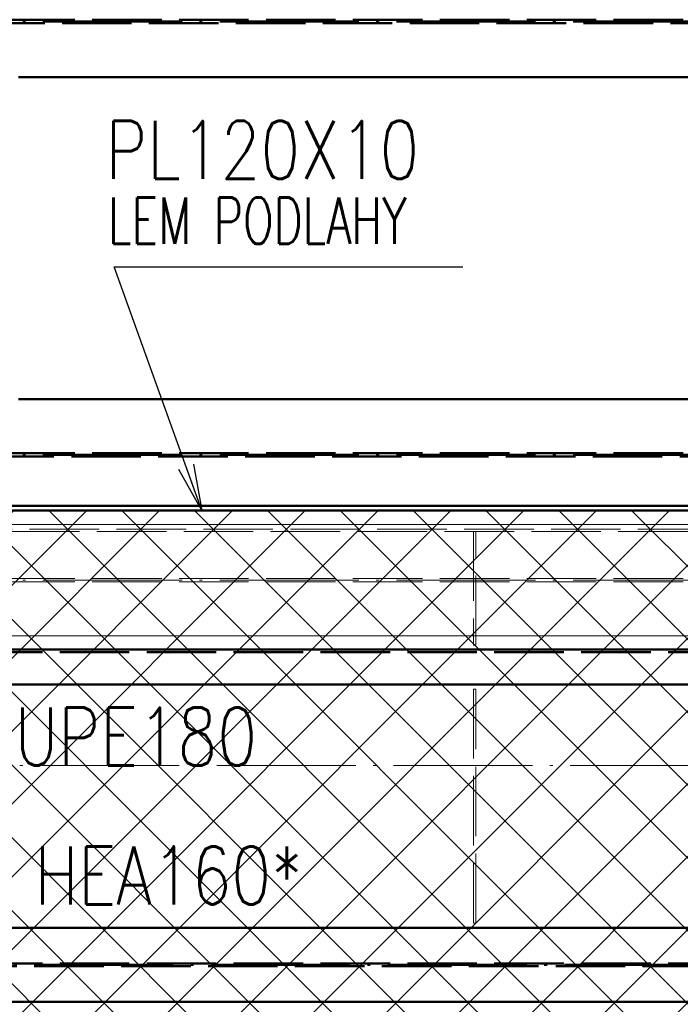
# Paper-space layout 'Layout1' of a CAD drawing. Extents: x -2 to 1380, y -36 to 422.
# Tile 9 of 79: x 268 to 296, y 144 to 187. Entities that reach past the tile are written whole.
import ezdxf

# ---------------------------------------------------------------- set-up
doc = ezdxf.new("R2010")
doc.units = 0
for name, pattern in [('ACAD_ISO02W100', [15, 12, -3]), ('ACAD_ISO04W100', [30.5, 24, -3, 0.5, -3]), ('HP_01_CER_B', [8, 5, -1, 1, -1])]:
    doc.linetypes.add(name, pattern=pattern)
for name, color, linetype, lineweight in [('SS_1.ET-HALA_TaO-PRISTAVBA-PODLAH.NOSNIKY', 9, 'CONTINUOUS', 13), ('SS_1.ET-HALA_TaO-RASTR', 7, 'HP_01_CER_B', 13), ('SS_2.ET-HALA_TaO-LAVKA_+5.100m', 210, 'CONTINUOUS', 50), ('SS_2.ET-HALA_TaO-LAVKA_+5.100m-PLECH', 90, 'CONTINUOUS', 13), ('SS_2.ET-HALA_TaO-LAVKA_+5.100m-PLECH-VYZTUHA', 150, 'CONTINUOUS', 13), ('SS_2.ET-HALA_TaO-PRISTAVBA-PODLAH.NOSNIKY', 172, 'CONTINUOUS', 50), ('SS_2.ET-HALA_TaO-PRISTAVBA-PODLAHA_LEM', 140, 'CONTINUOUS', 50), ('SS_POPIS_PROFILU', 13, 'CONTINUOUS', 25), ('SS_POPIS_PROFILU_S355', 2, 'CONTINUOUS', 35), ('SS_SRAFY', 8, 'CONTINUOUS', 18)]:
    doc.layers.add(name, color=color, linetype=linetype, lineweight=lineweight)
doc.styles.add('romans.shx', font='romans.shx', dxfattribs={"height": 5})

psp = doc.layouts.get("Layout1")

# ---------------------------------------------------------------- hatches: boundary and pattern name
at = {"layer": 'SS_SRAFY'}
h = psp.add_hatch(dxfattribs=at)
h.set_pattern_fill('ANSI37', color=8, scale=0.7, angle=90, style=0)
h.set_pattern_definition([(135, (274.3477, 144.3783), (-1.571545, -1.571545), []), (225, (274.3477, 144.3783), (1.571545, -1.571545), [])])
h.paths.add_polyline_path([(335.1875, 123.6274), (335.1875, 143.6073), (331.1675, 143.6073), (331.1675, 165.6274), (218.2076, 165.6274), (218.2076, 159.6073), (215.1875, 159.6073), (215.1875, 123.6274)], flags=0)
h.paths.add_polyline_path([(316.3875, 148.5273), (316.3875, 150.9274), (316.7476, 150.9274), (316.7476, 148.5273)], flags=0)
h.paths.add_polyline_path([(316.3875, 158.1273), (316.3875, 160.5274), (316.7476, 160.5274), (316.7476, 158.1273)], flags=0)

# ---------------------------------------------------------------- linework, layer by layer
at = {"layer": 'SS_1.ET-HALA_TaO-PRISTAVBA-PODLAH.NOSNIKY', "color": 5, "linetype": 'Continuous', "ltscale": 0.25}
for p, q in [((331.1875, 165.0274), (218.1876, 165.0274)), ((287.1375, 160.2274), (263.2375, 160.2274)), ((311.1375, 160.2274), (287.2375, 160.2274))]:
    psp.add_line(p, q, dxfattribs=at)
at = {"layer": 'SS_1.ET-HALA_TaO-PRISTAVBA-PODLAH.NOSNIKY', "color": 9, "linetype": 'ACAD_ISO02W100', "ltscale": 0.25}
for p, q in [((218.1876, 162.7024), (331.1875, 162.7024)), ((218.1876, 162.5524), (331.1875, 162.5524)), ((287.2375, 160.2274), (287.1375, 160.2274))]:
    psp.add_line(p, q, dxfattribs=at)
at = {"layer": 'SS_1.ET-HALA_TaO-PRISTAVBA-PODLAH.NOSNIKY', "color": 9, "linetype": 'ACAD_ISO04W100', "ltscale": 0.25}
psp.add_line((215.1875, 162.6274), (335.1875, 162.6274), dxfattribs=at)
at = {"layer": 'SS_1.ET-HALA_TaO-RASTR', "linetype": 'ACAD_ISO04W100', "ltscale": 0.25}
psp.add_line((70.1875, 154.6274), (825.1574, 154.6274), dxfattribs=at)
at = {"layer": 'SS_2.ET-HALA_TaO-LAVKA_+5.100m', "color": 7, "linetype": 'ACAD_ISO04W100', "ltscale": 0.25}
for p, q in [((335.1875, 159.6274), (215.1875, 159.6274)), ((335.1875, 146.0274), (215.1875, 146.0274))]:
    psp.add_line(p, q, dxfattribs=at)
at = {"layer": 'SS_2.ET-HALA_TaO-LAVKA_+5.100m', "color": 3, "linetype": 'ACAD_ISO02W100', "ltscale": 0.25}
for p, q in [((216.7875, 159.5174), (331.1875, 159.5174)), ((216.7875, 146.0874), (331.1875, 146.0874)), ((331.1875, 145.9674), (216.7875, 145.9674))]:
    psp.add_line(p, q, dxfattribs=at)
at = {"layer": 'SS_2.ET-HALA_TaO-LAVKA_+5.100m', "color": 1, "linetype": 'Continuous', "ltscale": 0.25}
for p, q in [((218.1875, 159.6274), (316.2875, 159.6274)), ((216.7875, 158.1274), (315.2875, 158.1274)), ((331.1875, 147.6274), (216.7875, 147.6274)), ((216.7875, 144.4274), (331.1875, 144.4274))]:
    psp.add_line(p, q, dxfattribs=at)
at = {"layer": 'SS_2.ET-HALA_TaO-LAVKA_+5.100m-PLECH', "color": 7, "linetype": 'Continuous', "ltscale": 0.25}
psp.add_line((218.2076, 165.6274), (331.1675, 165.6274), dxfattribs=at)
at = {"layer": 'SS_2.ET-HALA_TaO-LAVKA_+5.100m-PLECH-VYZTUHA', "color": 3, "linetype": 'ACAD_ISO02W100', "ltscale": 0.25}
for p, q in [((330.9875, 164.8274), (218.3875, 164.8274)), ((218.3875, 164.7274), (330.9875, 164.7274)), ((287.1375, 164.7274), (287.1375, 159.8274)), ((287.2375, 159.8274), (287.2375, 164.7274)), ((287.1375, 159.8274), (287.2375, 159.8274)), ((287.2375, 157.9274), (287.1375, 157.9274)), ((287.1375, 157.9274), (287.1375, 147.8274)), ((287.2375, 147.8274), (287.2375, 157.9274)), ((287.1375, 147.8274), (287.2375, 147.8274))]:
    psp.add_line(p, q, dxfattribs=at)
at = {"layer": 'SS_2.ET-HALA_TaO-PRISTAVBA-PODLAH.NOSNIKY', "color": 7, "linetype": 'ACAD_ISO04W100', "ltscale": 0.25}
for p, q in [((215.1875, 186.7274), (335.1875, 186.7274)), ((215.1875, 168.0274), (335.1875, 168.0274))]:
    psp.add_line(p, q, dxfattribs=at)
at = {"layer": 'SS_2.ET-HALA_TaO-PRISTAVBA-PODLAH.NOSNIKY', "color": 3, "linetype": 'ACAD_ISO02W100', "ltscale": 0.25}
for p, q in [((218.1875, 186.8024), (332.3875, 186.8024)), ((332.3875, 186.6524), (218.1875, 186.6524)), ((218.1875, 168.1024), (334.1875, 168.1024)), ((332.7875, 167.9524), (218.1875, 167.9524))]:
    psp.add_line(p, q, dxfattribs=at)
at = {"layer": 'SS_2.ET-HALA_TaO-PRISTAVBA-PODLAH.NOSNIKY', "color": 1, "linetype": 'Continuous', "ltscale": 0.25}
for p, q in [((332.3875, 184.3274), (267.5075, 184.3274)), ((332.3875, 170.4274), (267.5075, 170.4274))]:
    psp.add_line(p, q, dxfattribs=at)
at = {"layer": 'SS_2.ET-HALA_TaO-PRISTAVBA-PODLAHA_LEM', "color": 1, "linetype": 'Continuous', "ltscale": 0.25}
for p, q in [((332.7875, 165.8274), (215.1875, 165.8274)), ((331.1875, 165.6274), (218.1875, 165.6274))]:
    psp.add_line(p, q, dxfattribs=at)
at = {"layer": 'SS_2.ET-HALA_TaO-PRISTAVBA-PODLAHA_LEM', "color": 7, "linetype": 'ACAD_ISO04W100', "ltscale": 0.25}
psp.add_line((215.1875, 165.6274), (334.1875, 165.6274), dxfattribs=at)
at = {"layer": 'SS_POPIS_PROFILU', "color": 0, "linetype": 'ByBlock'}
for p, q in [((275.4196, 165.6274), (274.4284, 167.3961)), ((275.4196, 165.6274), (274.742, 167.5091)), ((275.0556, 167.622), (275.4196, 165.6274))]:
    psp.add_line(p, q, dxfattribs=at)
at = {"layer": 'SS_POPIS_PROFILU', "color": 13}
psp.add_lwpolyline([(275.4196, 165.6274), (271.6351, 176.1367), (286.6828, 176.1367)], dxfattribs=at)

# ---------------------------------------------------------------- texts
at = {"layer": 'SS_POPIS_PROFILU', "color": 13, "style": 'romans.shx'}
for s, height, width, p in [('PL120X10', 2.5, 0.8, (271.258, 179.9367)), ('LEM PODLAHY', 2, 0.7, (271.3711, 177.1367)), ('UPE180', 2.5, 0.8, (267.3412, 154.6274))]:
    psp.add_text(s, height=height, dxfattribs=dict(at, width=width)).set_placement(p)
at = {"layer": 'SS_POPIS_PROFILU_S355', "color": 2, "style": 'romans.shx', "width": 0.8}
psp.add_text('HEA160*', height=2.5, dxfattribs=at).set_placement((268.2031, 148.6374))

doc.saveas('drawing.dxf')
